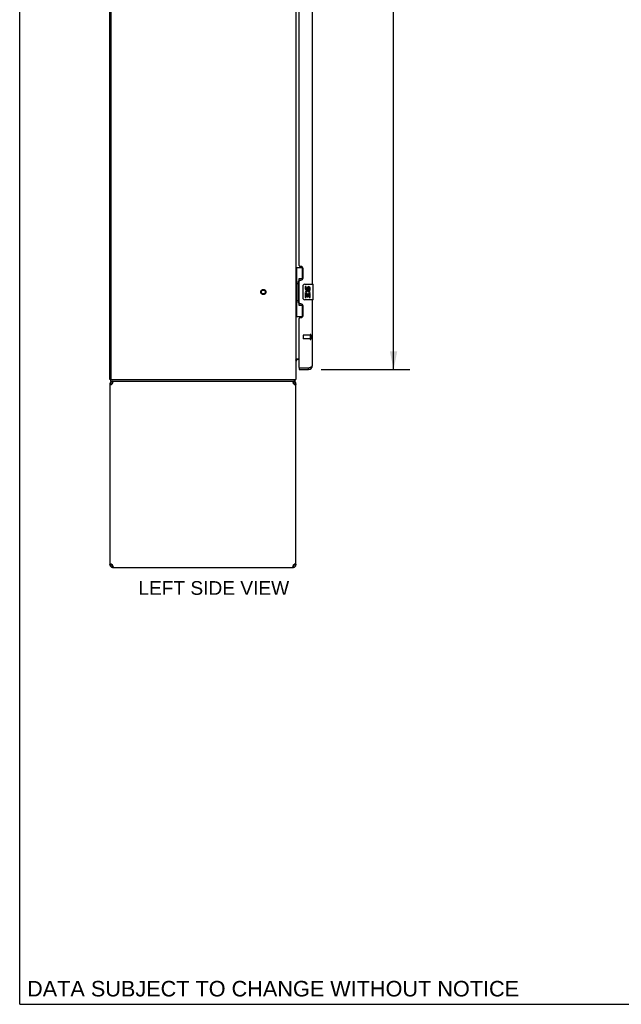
# Model space of a CAD drawing. Header units: inches. Extents: x 0 to 200, y 0 to 129.
# Tile 1 of 21: x 0 to 39, y 0 to 63. Entities that reach past the tile are written whole.
import ezdxf

# ---------------------------------------------------------------- set-up
doc = ezdxf.new("R2010")
doc.units = ezdxf.units.IN
doc.header["$LTSCALE"] = 11
doc.header["$MEASUREMENT"] = 0
doc.linetypes.add('HIDDEN', pattern=[0.2, 0.1, -0.1])
doc.layers.get('0').update_dxf_attribs({"linetype": 'CONTINUOUS'})
for name, color, linetype in [('02___PRT_ALL_AXES', 7, 'CONTINUOUS'), ('DEFAULT_2', 8, 'HIDDEN'), ('DIMENSIONS', 7, 'CONTINUOUS')]:
    doc.layers.add(name, color=color, linetype=linetype)
doc.styles.get("Standard").update_dxf_attribs({"font": 'arial.ttf'})
doc.dimstyles.new('DIMSTYLE_1', dxfattribs={"dimtxt": 0.882353, "dimasz": 1.176471, "dimexe": 0.09, "dimexo": 0.07, "dimgap": 0.0375, "dimtad": 0, "dimtih": 1, "dimtoh": 1, "dimzin": 4, "dimdsep": 46, "dimtxsty": 'Standard', "dimblk": '_FILLED', "dimblk1": '_FILLED', "dimblk2": '_FILLED', "dimcen": 0.09, "dimazin": 1, "dimtfac": 1, "dimtdec": 3, "dimtofl": 0, "dimtmove": 0, "dimatfit": 3, "dimldrblk": '_FILLED', "dimfxl": 0, "dimtolj": 1, "dimtzin": 4, "dimarcsym": 0})

# ---------------------------------------------------------------- blocks, each defined once
blk = doc.blocks.new('_FILLED')
at = {"color": 0, "linetype": 'ByBlock'}
blk.add_solid([(0, 0), (-1, 0.2), (-1, -0.2)], dxfattribs=at)
blk = doc.blocks.new('*D18')
at = {"layer": 'DIMENSIONS', "color": 2, "linetype": 'Continuous'}
for p, q in [((19.457, 99.415), (25.177, 99.415)), ((24.118, 99.415), (24.118, 71.76)), ((24.118, 40.915), (24.118, 68.672)), ((19.457, 40.915), (25.177, 40.915))]:
    blk.add_line(p, q, dxfattribs=at)
at = {"layer": 'DIMENSIONS', "color": 2, "linetype": 'Continuous', "xscale": 1.1764705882, "yscale": 1.1764705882, "zscale": 1.1764705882}
for p, rotation in [((24.118, 99.415), 90), ((24.118, 40.915), 270)]:
    blk.add_blockref('_FILLED', p, dxfattribs=dict(at, rotation=rotation))
at = {"layer": 'DIMENSIONS', "color": 2, "linetype": 'Continuous', "insert": (24.118, 71.319), "char_height": 0.8824, "width": 4.51345, "attachment_point": 2, "line_spacing_factor": 0.9}
blk.add_mtext('58.50\\PDOORS', dxfattribs=at)

msp = doc.modelspace()

# ---------------------------------------------------------------- linework, layer by layer
at = {"color": 7, "linetype": 'Continuous'}
for p, q in [((0, 0), (0, 129.412)), ((17.822, 47.49), (18.263, 47.49)), ((17.861, 47.49), (17.861, 46.465)), ((18.226, 47.49), (18.226, 46.71)), ((17.839, 46.465), (17.962, 46.465)), ((17.839, 46.465), (17.839, 45.365)), ((17.962, 46.495), (17.962, 46.516)), ((17.962, 45.365), (17.962, 46.465)), ((18.226, 46.755), (17.999, 46.755)), ((17.999, 46.755), (17.999, 45.075)), ((18.385, 46.415), (18.925, 46.415)), ((18.94, 45.43), (18.94, 46.4)), ((18.285, 45.515), (18.285, 46.315)), ((17.839, 45.365), (17.962, 45.365)), ((17.861, 45.365), (17.861, 44.34)), ((17.962, 45.314), (17.962, 45.335)), ((17.999, 45.075), (18.226, 45.075)), ((18.226, 45.12), (18.226, 44.34)), ((18.925, 45.415), (18.385, 45.415)), ((17.822, 44.34), (18.263, 44.34)), ((17.829, 41.526), (17.827, 41.528)), ((18.026, 41.561), (17.965, 41.561)), ((18.026, 41.019), (18.046, 41.019)), ((18.026, 41.019), (18.026, 40.915)), ((18.634, 40.915), (18.634, 41.019)), ((5.874, 40.269), (5.822, 40.269)), ((5.822, 39.998), (5.926, 39.998)), ((5.874, 40.165), (5.874, 40.269)), ((5.874, 40.165), (17.745, 40.165)), ((5.988, 40.165), (5.988, 40.061)), ((6.007, 40.061), (5.988, 40.061)), ((17.656, 40.061), (17.637, 40.061)), ((17.656, 40.165), (17.656, 40.061)), ((17.718, 39.998), (17.822, 39.998)), ((17.745, 40.165), (17.745, 40.269)), ((17.771, 40.262), (17.762, 40.269)), ((17.716, 39.971), (17.714, 39.961)), ((5.926, 28.331), (5.822, 28.331)), ((5.928, 28.359), (5.93, 28.369)), ((5.947, 28.285), (5.947, 28.358)), ((5.988, 28.269), (6.007, 28.269)), ((5.988, 28.165), (5.988, 28.269)), ((17.637, 28.269), (17.656, 28.269)), ((17.656, 28.165), (17.656, 28.269)), ((17.697, 28.285), (17.697, 28.358)), ((17.822, 28.331), (17.718, 28.331)), ((0, 0), (200, 0))]:
    msp.add_line(p, q, dxfattribs=at)
at = {"color": 3, "linetype": 'Continuous'}
for p, q in [((5.822, 40.269), (5.822, 100.061)), ((5.874, 99.998), (5.874, 40.331)), ((17.822, 100.061), (17.822, 40.269)), ((18.88, 46.415), (18.88, 69.665)), ((18.026, 47.622), (18.026, 68.457)), ((18.146, 47.562), (18.086, 47.562)), ((18.276, 46.812), (18.276, 47.432)), ((18.026, 45.207), (18.026, 46.622)), ((18.086, 46.682), (18.146, 46.682)), ((18.146, 45.147), (18.086, 45.147)), ((18.88, 41.161), (18.88, 45.415)), ((18.276, 44.397), (18.276, 45.017)), ((18.026, 41.039), (18.026, 44.207)), ((18.086, 44.267), (18.146, 44.267)), ((17.822, 41.613), (18.026, 41.613)), ((18.026, 40.915), (18.634, 40.915)), ((18.046, 41.019), (18.634, 41.019)), ((18.634, 41.019), (18.669, 41.032)), ((18.669, 41.032), (18.686, 41.038)), ((18.686, 41.038), (18.697, 41.043)), ((18.697, 41.043), (18.709, 41.047)), ((18.709, 41.047), (18.72, 41.051)), ((18.72, 41.051), (18.736, 41.058)), ((5.822, 39.998), (5.822, 28.331)), ((5.874, 40.269), (17.822, 40.269)), ((5.988, 39.998), (5.996, 40.024)), ((5.996, 40.024), (6.004, 40.05)), ((17.579, 40.165), (17.587, 40.163)), ((17.648, 40.024), (17.656, 39.998)), ((17.822, 28.331), (17.822, 39.998)), ((5.996, 28.305), (5.988, 28.331)), ((5.988, 28.165), (17.656, 28.165)), ((17.648, 28.305), (17.64, 28.28)), ((17.656, 28.331), (17.648, 28.305))]:
    msp.add_line(p, q, dxfattribs=at)
at = {"color": 7, "linetype": 'Continuous'}
for points in [[(17.999, 46.731), (17.999, 46.728), (18, 46.724), (18.001, 46.72), (18.002, 46.716), (18.004, 46.711), (18.006, 46.706), (18.008, 46.7), (18.011, 46.694), (18.014, 46.688), (18.018, 46.681), (18.023, 46.674), (18.027, 46.666), (18.033, 46.657), (18.035, 46.654)], [(18.285, 46.315), (18.285, 46.321), (18.286, 46.327), (18.287, 46.334), (18.288, 46.339), (18.29, 46.345), (18.292, 46.351)], [(18.035, 45.176), (18.033, 45.172), (18.027, 45.164), (18.023, 45.156), (18.018, 45.149), (18.014, 45.142), (18.011, 45.135), (18.008, 45.129), (18.006, 45.124), (18.004, 45.119), (18.002, 45.114), (18.001, 45.11), (18, 45.106), (17.999, 45.102), (17.999, 45.099)], [(18.292, 45.479), (18.29, 45.484), (18.288, 45.49), (18.287, 45.496), (18.286, 45.502), (18.285, 45.509), (18.285, 45.515)], [(17.827, 41.528), (17.826, 41.53), (17.824, 41.531), (17.823, 41.533), (17.823, 41.535), (17.822, 41.536), (17.822, 41.537), (17.822, 41.538)], [(17.834, 41.521), (17.832, 41.523), (17.83, 41.524), (17.829, 41.526)], [(17.851, 41.505), (17.851, 41.505), (17.851, 41.505), (17.851, 41.506), (17.851, 41.507), (17.85, 41.507), (17.849, 41.508), (17.848, 41.509), (17.847, 41.511), (17.845, 41.512), (17.844, 41.513), (17.842, 41.515), (17.84, 41.516), (17.838, 41.518), (17.836, 41.519), (17.834, 41.521)], [(5.93, 39.961), (5.928, 39.971), (5.927, 39.985), (5.926, 39.998)], [(17.718, 39.998), (17.718, 39.985), (17.716, 39.971)], [(17.757, 40.2), (17.757, 40.195), (17.756, 40.191), (17.756, 40.186), (17.755, 40.182), (17.755, 40.179), (17.754, 40.176), (17.753, 40.173), (17.752, 40.171), (17.751, 40.169), (17.75, 40.167), (17.749, 40.166), (17.748, 40.165), (17.746, 40.165), (17.745, 40.165)], [(17.771, 40.262), (17.77, 40.259), (17.768, 40.257), (17.767, 40.254), (17.765, 40.25), (17.764, 40.245), (17.763, 40.241), (17.761, 40.236), (17.761, 40.231), (17.76, 40.226), (17.759, 40.221), (17.759, 40.216), (17.758, 40.21), (17.757, 40.2)], [(5.926, 28.331), (5.927, 28.345), (5.928, 28.359)], [(17.714, 28.369), (17.716, 28.359), (17.718, 28.345), (17.718, 28.331)]]:
    msp.add_lwpolyline(points, dxfattribs=at)
at = {"color": 3, "linetype": 'Continuous'}
for points in [[(18.736, 41.058), (18.741, 41.06), (18.746, 41.062), (18.752, 41.064), (18.757, 41.066), (18.762, 41.069), (18.767, 41.071), (18.772, 41.073), (18.777, 41.075), (18.781, 41.077), (18.786, 41.079), (18.79, 41.081), (18.795, 41.084), (18.799, 41.086), (18.804, 41.088), (18.808, 41.09), (18.812, 41.092), (18.816, 41.094), (18.82, 41.097), (18.824, 41.099), (18.827, 41.101), (18.831, 41.103), (18.834, 41.105), (18.838, 41.107), (18.841, 41.11), (18.844, 41.112), (18.847, 41.114), (18.85, 41.116), (18.853, 41.118), (18.855, 41.12), (18.858, 41.123), (18.86, 41.125), (18.862, 41.127), (18.864, 41.129), (18.866, 41.131), (18.868, 41.133), (18.87, 41.135), (18.872, 41.138), (18.873, 41.14), (18.874, 41.142), (18.876, 41.144), (18.877, 41.146), (18.878, 41.148), (18.878, 41.151), (18.879, 41.153), (18.879, 41.155), (18.88, 41.157), (18.88, 41.159), (18.88, 41.161)], [(5.871, 39.916), (5.856, 39.93), (5.844, 39.944), (5.835, 39.957), (5.828, 39.971), (5.823, 39.985), (5.822, 39.998)], [(5.988, 39.998), (5.967, 39.985), (5.945, 39.971)], [(6.004, 40.05), (6.011, 40.074), (6.019, 40.096), (6.027, 40.116), (6.034, 40.133), (6.042, 40.147), (6.049, 40.157), (6.057, 40.163), (6.065, 40.165)], [(17.587, 40.163), (17.595, 40.157), (17.602, 40.147), (17.61, 40.133), (17.617, 40.116), (17.625, 40.096), (17.633, 40.074)], [(17.633, 40.074), (17.64, 40.05), (17.648, 40.024)], [(17.719, 39.957), (17.699, 39.971), (17.677, 39.985), (17.656, 39.998)], [(17.822, 39.998), (17.821, 39.985), (17.816, 39.971), (17.809, 39.957), (17.8, 39.944), (17.788, 39.93), (17.773, 39.916)], [(5.945, 39.971), (5.925, 39.957), (5.905, 39.944), (5.887, 39.93), (5.871, 39.916)], [(17.773, 39.916), (17.757, 39.93), (17.739, 39.944), (17.719, 39.957)], [(5.822, 28.331), (5.823, 28.345), (5.828, 28.359), (5.835, 28.373), (5.844, 28.386), (5.856, 28.4), (5.871, 28.414)], [(5.871, 28.414), (5.887, 28.4), (5.905, 28.386), (5.925, 28.373)], [(5.925, 28.373), (5.945, 28.359), (5.967, 28.345), (5.988, 28.331)], [(6.011, 28.256), (6.004, 28.28), (5.996, 28.305)], [(6.065, 28.165), (6.057, 28.167), (6.049, 28.173), (6.042, 28.183), (6.034, 28.197), (6.027, 28.214), (6.019, 28.234), (6.011, 28.256)], [(17.64, 28.28), (17.633, 28.256), (17.625, 28.234), (17.617, 28.214), (17.61, 28.197), (17.602, 28.183), (17.595, 28.173), (17.587, 28.167), (17.579, 28.165)], [(17.656, 28.331), (17.677, 28.345), (17.699, 28.359)], [(17.699, 28.359), (17.719, 28.373), (17.739, 28.386), (17.757, 28.4), (17.773, 28.414)], [(17.773, 28.414), (17.788, 28.4), (17.8, 28.386), (17.809, 28.373), (17.816, 28.359), (17.821, 28.345), (17.822, 28.331)]]:
    msp.add_lwpolyline(points, dxfattribs=at)
for centre, radius, start, end in [((18.086, 47.622), 0.06, 180, 270), ((18.146, 47.432), 0.13, 0, 90), ((18.086, 46.622), 0.06, 90, 180), ((18.146, 46.812), 0.13, 270, 360), ((18.086, 45.207), 0.06, 180, 270), ((18.146, 45.017), 0.13, 0, 90), ((18.086, 44.207), 0.06, 90, 180), ((18.146, 44.397), 0.13, 270, 360), ((18.046, 41.039), 0.02, 180, 270), ((18.634, 41.161), 0.246, 270, 360), ((5.988, 39.998), 0.167, 90, 180), ((5.937, 40.331), 0.0625, 180, 270), ((17.656, 39.998), 0.167, 0, 90), ((5.988, 28.331), 0.167, 180, 270), ((17.656, 28.331), 0.167, 270, 360)]:
    msp.add_arc(centre, radius, start, end, dxfattribs=at)
at = {"color": 7, "linetype": 'Continuous'}
for centre, radius, start, end in [((18.385, 46.315), 0.1, 90, 158.79459), ((18.925, 46.4), 0.015, 0, 90), ((18.385, 45.515), 0.1, 201.20502, 270), ((18.925, 45.43), 0.015, 270, 360), ((17.965, 41.418), 0.142, 90, 180), ((18.634, 41.161), 0.142, 270, 311.367), ((18.716, 41.305), 0.26, 267.36609, 270), ((5.988, 39.998), 0.0625, 90, 180), ((17.656, 39.998), 0.0625, 0, 90), ((17.576, 40.411), 0.246, 322.60593, 324.66952), ((5.988, 28.331), 0.0625, 180, 270), ((17.656, 28.331), 0.0625, 270, 360)]:
    msp.add_arc(centre, radius, start, end, dxfattribs=at)
for centre, start_param, end_param in [((18.066, 46.505), 0.699287, 1.51401), ((18.066, 46.505), -4.655602, -3.84088), ((18.066, 45.324), 0.699287, 1.51401), ((18.066, 45.324), -4.655602, -3.84088)]:
    msp.add_ellipse(centre, major_axis=(0, 0.18), ratio=0.579493, start_param=start_param, end_param=end_param, dxfattribs=at)
at = {"layer": '02___PRT_ALL_AXES', "color": 7, "linetype": 'Continuous'}
for p, q in [((18.486, 46.261), (18.423, 46.261)), ((18.423, 46.261), (18.423, 46.124)), ((18.441, 45.799), (18.423, 45.799)), ((18.423, 45.799), (18.423, 45.569)), ((18.475, 45.799), (18.503, 45.819)), ((18.475, 45.799), (18.737, 45.799)), ((18.486, 46.124), (18.486, 46.261)), ((18.486, 45.737), (18.551, 45.737)), ((18.486, 45.569), (18.486, 45.737)), ((18.551, 46.187), (18.551, 46.118)), ((18.551, 45.737), (18.551, 45.6)), ((18.611, 46.124), (18.611, 46.166)), ((18.611, 45.737), (18.674, 45.737)), ((18.611, 45.6), (18.611, 45.737)), ((18.666, 45.835), (18.724, 45.81)), ((18.674, 46.166), (18.674, 46.03)), ((18.674, 46.03), (18.737, 46.03)), ((18.674, 45.737), (18.674, 45.569)), ((18.737, 46.03), (18.737, 46.166)), ((18.737, 45.569), (18.737, 45.799)), ((18.423, 45.569), (18.486, 45.569)), ((18.551, 45.6), (18.611, 45.6)), ((18.674, 45.569), (18.737, 45.569))]:
    msp.add_line(p, q, dxfattribs=at)
at = {"layer": '02___PRT_ALL_AXES', "color": 8, "linetype": 'HIDDEN'}
for p, q in [((18.733, 43.143), (18.286, 43.143)), ((18.733, 42.895), (18.286, 42.895)), ((18.733, 43.143), (18.733, 42.895))]:
    msp.add_line(p, q, dxfattribs=at)
msp.add_circle((15.718, 45.915), 0.124, dxfattribs=at)
at = {"layer": '02___PRT_ALL_AXES', "color": 7, "linetype": 'Continuous'}
for centre, radius, start, end in [((18.577, 45.873), 0.154, 161.41988, 206.19629), ((18.517, 46.124), 0.0943, 180, 360), ((18.58, 45.873), 0.157, 336.59665, 161.87913), ((18.58, 45.873), 0.157, 205.73705, 207.8532), ((18.517, 46.124), 0.0314, 180, 261.22946), ((18.58, 45.873), 0.0943, 336.59665, 215.11217), ((18.516, 46.129), 0.0362, 263.42855, 341.76278), ((18.643, 46.166), 0.0943, 68.69989, 167.43379), ((18.643, 46.166), 0.0314, 0, 180.04847), ((18.643, 46.166), 0.0943, 0, 68.67039)]:
    msp.add_arc(centre, radius, start, end, dxfattribs=at)
at = {"layer": 'DEFAULT_2', "color": 8, "linetype": 'HIDDEN'}
for p, q in [((18.733, 43.161), (18.733, 42.877)), ((18.776, 43.161), (18.776, 42.877)), ((18.276, 43.133), (18.276, 42.905))]:
    msp.add_line(p, q, dxfattribs=at)
for radius in [0.164, 0.124]:
    msp.add_circle((15.718, 45.915), radius, dxfattribs=at)
for centre, radius, start, end in [((18.755, 43.161), 0.0215, 0, 180), ((18.286, 43.133), 0.01, 90, 180), ((18.286, 42.905), 0.01, 180, 270), ((18.755, 42.877), 0.0215, 180, 360)]:
    msp.add_arc(centre, radius, start, end, dxfattribs=at)

# ---------------------------------------------------------------- texts
at = {"layer": 'DIMENSIONS', "color": 2, "linetype": 'Continuous', "attachment_point": 2, "line_spacing_factor": 0.9}
for s, insert, char_height, width in [('LEFT SIDE VIEW', (12.521, 27.278), 0.88235, 9.7026), ('DATA SUBJECT TO CHANGE WITHOUT NOTICE', (16.346, 1.507), 1, 31.6803)]:
    msp.add_mtext(s, dxfattribs=dict(at, insert=insert, char_height=char_height, width=width))

# ---------------------------------------------------------------- dimensions: what is measured, and where the dimension line sits
at = {"layer": 'DIMENSIONS', "color": 2, "linetype": 'Continuous'}
dim = msp.add_linear_dim(base=(24.118, 99.415), p1=(19.387, 40.915), p2=(19.387, 99.415), angle=90, text='<>\\PDOORS', dimstyle='DIMSTYLE_1', dxfattribs=at)
dim.commit()
dim.dimension.update_dxf_attribs({"geometry": '*D18', "text_midpoint": (24.118, 70.216), "dimtype": 160})

doc.saveas('drawing.dxf')
